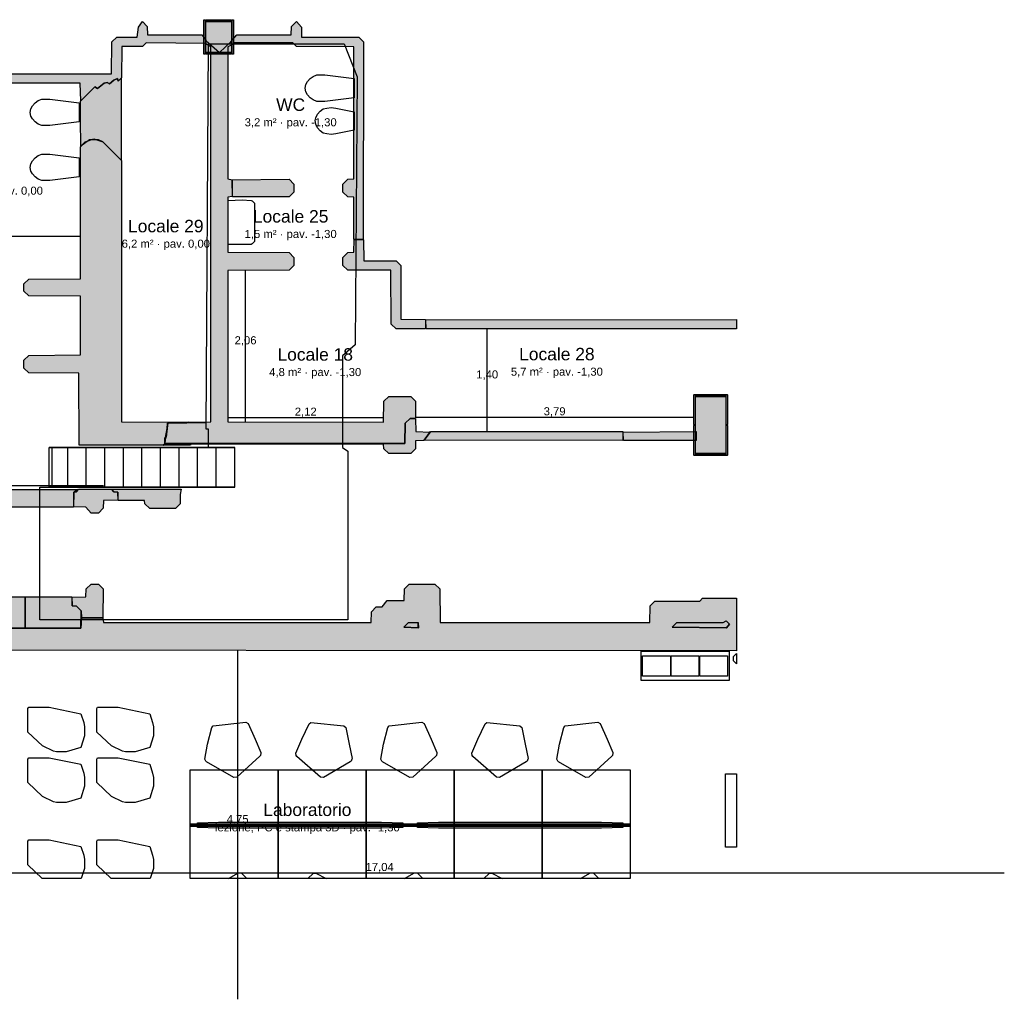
# Model space of a CAD drawing. Header units: millimetres. Extents: x -9985 to 240895, y -184894 to 39395.
# Tile 25 of 164: x 87125 to 100552, y -143944 to -130589. Entities that reach past the tile are written whole.
import ezdxf
from ezdxf.enums import TextEntityAlignment as Align

# ---------------------------------------------------------------- set-up
doc = ezdxf.new("R2010")
doc.units = ezdxf.units.MM
for name, color, linetype in [('A-ARREDI', 9, 'Continuous'), ('A-MISURE', 40, 'Continuous'), ('A-MURI-ESISTENTI', 7, 'Continuous'), ('A-MURI-NUOVI', 40, 'Continuous'), ('A-PILASTRI', 8, 'Continuous'), ('A-SCALE', 8, 'Continuous'), ('A-SOPPALCO-PROIEZIONE', 8, 'Continuous'), ('A-TESTI', 7, 'Continuous')]:
    doc.layers.add(name, color=color, linetype=linetype)
doc.styles.add('VISIO', font='arial.ttf')

msp = doc.modelspace()

# ---------------------------------------------------------------- hatches: boundary and pattern name
at = {"layer": 'A-MURI-ESISTENTI'}
for points in [[(85502.501, -132080), (85497.501, -130995), (84337.501, -130995), (84332.501, -135637), (84107.501, -135652), (84097.501, -131045), (80197.501, -131045), (80197.501, -130915), (84217.501, -130915), (84267.501, -130865), (84697.501, -130865), (84702.501, -130680), (84767.501, -130615), (84832.501, -130680), (84837.501, -130825), (86747.501, -130825), (86752.501, -130680), (86817.501, -130615), (86882.501, -130680), (86882.501, -130890), (86817.501, -130955), (85637.501, -130955), (85637.501, -131325), (88377.501, -131325), (88382.501, -130890), (88447.501, -130825), (88727.501, -130825), (88744.501, -130689), (88797.501, -130615), (88862.501, -130680), (88867.501, -130795), (89607.501, -130795), (89662.501, -130870), (89657.501, -130915), (88847.501, -130905), (88797.501, -130955), (88517.501, -130955), (88512.501, -131380), (88467.501, -131425), (88456.501, -131392), (88407.501, -131415), (88347.501, -131465), (88317.501, -131445), (88277.501, -131455), (88187.501, -131525), (88147.501, -131505), (87957.501, -131695), (87947.501, -131455), (85737.501, -131455), (85732.501, -132070), (85697.501, -132085), (85502.501, -132080)], [(91682.501, -133580), (91682.501, -133010), (91597.501, -133005), (91532.501, -132940), (91532.501, -132830), (91597.501, -132765), (91682.501, -132760), (91682.501, -130960), (90897.501, -130955), (90847.501, -130905), (90047.501, -130905), (90027.501, -130925), (90005.501, -130892), (90087.501, -130795), (90827.501, -130795), (90832.501, -130680), (90897.501, -130615), (90966.501, -130689), (90967.501, -130825), (91747.501, -130825), (91812.501, -130890), (91807.501, -133585), (91682.501, -133580)], [(89102.501, -136360), (89114.976, -136283.762), (89122.501, -136280), (89134.96, -136161.639), (89146.696, -136089.919), (89662.501, -136080), (89423.54, -136077.922), (89732.501, -136070), (89732.501, -130960), (89662.501, -130920), (89667.501, -130875), (89847.501, -131035), (90005.501, -130892), (90022.501, -130930), (89962.501, -130960), (89962.501, -132760), (90022.501, -132770), (90022.501, -133000), (89962.501, -133010), (89962.501, -133760), (90797.501, -133765), (90862.501, -133830), (90862.501, -133940), (90797.501, -134005), (89962.501, -134010), (89962.501, -136070), (92087.501, -136075), (92092.501, -135790), (92157.501, -135725), (92457.501, -135725), (92522.501, -135790), (92522.501, -136020), (92447.501, -136025), (92382.501, -136090), (92377.501, -136365), (89102.501, -136360)], [(89147.501, -136085), (89146.696, -136089.919), (89142.501, -136090), (89134.96, -136161.639), (89114.976, -136283.762), (89102.501, -136290), (89102.501, -136360), (89102.501, -136370), (89082.501, -136390), (87935.501, -136390), (87932.501, -135410), (87247.501, -135405), (87182.501, -135340), (87182.501, -135230), (87247.501, -135165), (87952.501, -135160), (87952.501, -134360), (87247.501, -134355), (87182.501, -134290), (87182.501, -134190), (87247.501, -134125), (87952.501, -134120), (87952.501, -132320), (88017.501, -132255), (88137.501, -132215), (88257.501, -132255), (88512.501, -132510), (88512.501, -136070), (89423.54, -136077.922), (89147.501, -136085)], [(90027.501, -133005), (90022.501, -132770), (90797.501, -132765), (90862.501, -132830), (90862.501, -132940), (90797.501, -133005), (90027.501, -133005)], [(92257.501, -134805), (92192.501, -134740), (92187.501, -134005), (91597.501, -134005), (91532.501, -133940), (91532.501, -133830), (91597.501, -133765), (91682.501, -133760), (91687.501, -133585), (91812.501, -133590), (91817.501, -133875), (92257.501, -133875), (92322.501, -133940), (92322.501, -134670), (92657.501, -134675), (92657.501, -134805), (92257.501, -134805)], [(92667.501, -134805), (92662.501, -134680), (96897.501, -134678.174), (96897.501, -134805), (92667.501, -134805)], [(92382.501, -136090), (92447.501, -136025), (92522.501, -136030), (92527.501, -136205), (92722.501, -136210), (92637.501, -136325), (92522.501, -136330), (92522.501, -136440), (92457.501, -136505), (92157.501, -136505), (92092.501, -136440), (92087.501, -136375), (89457.501, -136375), (89454.501, -136390), (89082.501, -136390), (89102.501, -136380), (89102.501, -136370), (89107.501, -136365), (92377.501, -136365), (92382.501, -136090)], [(89134.96, -136161.639), (89142.501, -136090), (89146.696, -136089.919), (89134.96, -136161.639)], [(89423.54, -136077.922), (89662.501, -136080), (89146.696, -136089.919), (89147.501, -136085), (89423.54, -136077.922)], [(89134.96, -136161.639), (89122.501, -136280), (89114.976, -136283.762), (89134.96, -136161.639)], [(95357.501, -136325), (95352.501, -136210), (96347.501, -136205), (96347.501, -136325), (95357.501, -136325)], [(89102.501, -136370), (89102.501, -136380), (89082.501, -136390), (89102.501, -136370)], [(89102.501, -136360), (89102.501, -136290), (89114.976, -136283.762), (89102.501, -136360)], [(92377.501, -136365), (89107.501, -136365), (89102.501, -136370), (89102.501, -136360), (92377.501, -136365)], [(86587.501, -137235), (86532.501, -137180), (86589.501, -137170), (86589.501, -137069), (86522.501, -137060), (86587.501, -136995), (87917.501, -136995), (87862.501, -137030), (87857.501, -137235), (86587.501, -137235)], [(88407.501, -137025), (88462.501, -137030), (88462.501, -137140), (88267.501, -137145), (88262.501, -137250), (88197.501, -137315), (88097.501, -137315), (88027.501, -137235), (87862.501, -137230), (87862.501, -137030), (87897.501, -137025), (87932.501, -136990), (88376.501, -136990), (88407.501, -137025)], [(88897.501, -137255), (88832.501, -137190), (88827.501, -137145), (88467.501, -137145), (88462.501, -137030), (88407.501, -137025), (88376.501, -136990), (89327.501, -136990), (89312.501, -137060), (89312.501, -137190), (89247.501, -137255), (88897.501, -137255)], [(83227.495, -138889.995), (87197.501, -138886), (87957.501, -138885), (87967.501, -138745), (88257.501, -138745), (88267.501, -138805), (91917.501, -138805), (91922.501, -138660), (91987.501, -138595), (92067.501, -138595), (92137.501, -138505), (92367.501, -138505), (92372.501, -138350), (92437.501, -138285), (92787.501, -138285), (92852.501, -138350), (92857.501, -138805), (95717.501, -138805), (95722.501, -138580), (95787.501, -138515), (96397.501, -138515), (96437.501, -138475), (96897.501, -138475), (96897.501, -139194.896), (83517.501, -139185), (83513.913, -142295), (83223.567, -142295), (83227.495, -138889.995)], [(87967.501, -138745), (87962.501, -138650), (87897.501, -138585), (87842.501, -138580), (87842.501, -138460), (88027.501, -138455), (88032.501, -138350), (88097.501, -138285), (88197.501, -138285), (88262.501, -138350), (88257.501, -138745), (87967.501, -138745)], [(83227.501, -138885), (83227.495, -138889.995), (83222.501, -138890), (83222.501, -142295), (82782.501, -142295), (82782.501, -138520), (82847.501, -138455), (84097.501, -138455), (84102.501, -138360), (84167.501, -138295), (84267.501, -138295), (84332.501, -138360), (84337.501, -138455), (87197.501, -138455), (87197.501, -138885), (83227.501, -138885)], [(87197.501, -138885), (87197.501, -138455), (87837.501, -138455), (87842.501, -138580), (87897.501, -138585), (87962.501, -138650), (87957.501, -138885), (87197.501, -138885)], [(87957.501, -138885), (87962.501, -138650), (87967.501, -138745), (87957.501, -138885)], [(92362.501, -138870), (92427.501, -138805), (92557.501, -138805), (92557.501, -138879.75), (92362.501, -138870)], [(92562.501, -138880), (92557.501, -138879.75), (92557.501, -138805), (92562.501, -138880)], [(96022.501, -138870), (96087.501, -138805), (96717.501, -138805), (96757.501, -138785), (96802.501, -138830), (96761.601, -138879.988), (96022.501, -138870)], [(96762.501, -138880), (96761.601, -138879.988), (96802.501, -138830), (96762.501, -138880)], [(87197.501, -138885), (87197.501, -138886), (83227.495, -138889.995), (83227.501, -138885), (87197.501, -138885)], [(87957.501, -138885), (87197.501, -138886), (87197.501, -138885), (87957.501, -138885)], [(92557.501, -138879.75), (92557.501, -138885), (92362.501, -138870), (92557.501, -138879.75)], [(96761.601, -138879.988), (96757.501, -138885), (96022.501, -138870), (96761.601, -138879.988)]]:
    msp.add_hatch(color=7, dxfattribs=at).paths.add_polyline_path(points)
at = {"layer": 'A-MURI-NUOVI'}
for points in [[(88257.501, -132255), (88197.501, -132225), (88077.501, -132225), (87957.501, -132315), (87952.501, -131950), (87952.501, -131700), (88147.501, -131505), (88187.501, -131525), (88277.501, -131455), (88317.501, -131445), (88347.501, -131465), (88407.501, -131415), (88456.501, -131392), (88467.501, -131425), (88507.501, -131385), (88507.501, -132505), (88257.501, -132255)], [(92642.501, -136320), (92727.501, -136205), (95347.501, -136205), (95347.501, -136325), (92642.501, -136320)]]:
    msp.add_hatch(color=40, dxfattribs=at).paths.add_polyline_path(points)
at = {"layer": 'A-PILASTRI'}
for points in [[(89655.501, -131061), (89641.501, -131061), (89637.501, -131057), (89637.501, -130593), (89641.501, -130589), (89655.501, -130589), (89655.501, -131061)], [(89663.501, -130607), (89663.501, -130593), (89667.501, -130589), (90009.501, -130589), (90013.501, -130593), (90013.501, -130607), (89663.501, -130607)], [(90013.501, -131035), (89663.501, -131035), (89663.501, -130615), (90013.501, -130615), (90013.501, -131035)], [(90021.501, -130589), (90035.501, -130589), (90039.501, -130593), (90039.501, -131057), (90035.501, -131061), (90021.501, -131061), (90021.501, -130589)], [(90013.501, -131043), (90013.501, -131057), (90009.501, -131061), (89667.501, -131061), (89663.501, -131057), (89663.501, -131043), (90013.501, -131043)], [(96334.501, -136112), (96320.501, -136112), (96316.501, -136108), (96316.501, -135703), (96320.501, -135699), (96334.501, -135699), (96334.501, -136112)], [(96342.501, -135717), (96342.501, -135703), (96346.501, -135699), (96748.501, -135699), (96752.501, -135703), (96752.501, -135717), (96342.501, -135717)], [(96752.501, -136505), (96342.501, -136505), (96342.501, -135725), (96752.501, -135725), (96752.501, -136505)], [(96760.501, -135699), (96774.501, -135699), (96778.501, -135703), (96778.501, -136108), (96774.501, -136112), (96760.501, -136112), (96760.501, -135699)], [(96334.501, -136531), (96320.501, -136531), (96316.501, -136527), (96316.501, -136122), (96320.501, -136118), (96334.501, -136118), (96334.501, -136531)], [(96760.501, -136118), (96774.501, -136118), (96778.501, -136122), (96778.501, -136527), (96774.501, -136531), (96760.501, -136531), (96760.501, -136118)], [(96752.501, -136513), (96752.501, -136527), (96748.501, -136531), (96346.501, -136531), (96342.501, -136527), (96342.501, -136513), (96752.501, -136513)]]:
    msp.add_hatch(color=8, dxfattribs=at).paths.add_polyline_path(points)

# ---------------------------------------------------------------- linework, layer by layer
at = {"layer": 'A-ARREDI'}
for points in [[(91687.501, -131392.5), (91687.501, -131652.5), (91287.501, -131702.5), (91177.501, -131702.5), (91127.501, -131682.5), (91087.501, -131652.5), (91047.501, -131612.5), (91027.501, -131572.5), (91017.501, -131522.5), (91027.501, -131472.5), (91047.501, -131432.5), (91087.501, -131392.5), (91127.501, -131362.5), (91177.501, -131342.5), (91287.501, -131342.5), (91687.501, -131392.5)], [(87937.501, -131722.5), (87937.501, -131982.5), (87537.501, -132032.5), (87427.501, -132032.5), (87377.501, -132012.5), (87337.501, -131982.5), (87297.501, -131942.5), (87277.501, -131902.5), (87267.501, -131852.5), (87277.501, -131802.5), (87297.501, -131762.5), (87337.501, -131722.5), (87377.501, -131692.5), (87427.501, -131672.5), (87537.501, -131672.5), (87937.501, -131722.5)], [(91433.901, -131795), (91683.901, -131845), (91683.901, -132095), (91433.901, -132145), (91373.901, -132155), (91313.901, -132145), (91263.901, -132135), (91223.901, -132105), (91183.901, -132065), (91163.901, -132015), (91153.901, -131965), (91163.901, -131925), (91183.901, -131875), (91223.901, -131835), (91263.901, -131805), (91313.901, -131795), (91373.901, -131785), (91433.901, -131795)], [(87937.501, -132472.5), (87937.501, -132732.5), (87537.501, -132782.5), (87427.501, -132782.5), (87377.501, -132762.5), (87337.501, -132732.5), (87297.501, -132692.5), (87277.501, -132652.5), (87267.501, -132602.5), (87277.501, -132552.5), (87297.501, -132512.5), (87337.501, -132472.5), (87377.501, -132442.5), (87427.501, -132422.5), (87537.501, -132422.5), (87937.501, -132472.5)], [(89967.501, -133052), (90159.501, -133044), (90279.501, -133052), (90295.501, -133060), (90327.501, -133092), (90327.501, -133612), (90295.501, -133644), (90279.501, -133652), (89967.501, -133652), (89967.501, -133052)], [(96797.501, -139600), (95597.501, -139600), (95597.501, -139200), (96797.501, -139200), (96797.501, -139600)], [(96797.501, -139600), (95597.501, -139600), (95597.501, -139200), (96797.501, -139200), (96797.501, -139600)], [(96857.501, -139330), (96857.501, -139270), (96897.501, -139230), (96897.501, -139370), (96857.501, -139330)], [(96857.501, -139330), (96857.501, -139270), (96897.501, -139230), (96897.501, -139370), (96857.501, -139330)], [(95997.501, -139540), (95617.501, -139540), (95617.501, -139260), (95997.501, -139260), (95997.501, -139540)], [(95997.501, -139540), (95617.501, -139540), (95617.501, -139260), (95997.501, -139260), (95997.501, -139540)], [(95997.501, -139540), (95617.501, -139540), (95617.501, -139260), (95997.501, -139260), (95997.501, -139540)], [(95997.501, -139540), (95617.501, -139540), (95617.501, -139260), (95997.501, -139260), (95997.501, -139540)], [(96387.501, -139540), (96007.501, -139540), (96007.501, -139260), (96387.501, -139260), (96387.501, -139540)], [(96387.501, -139540), (96007.501, -139540), (96007.501, -139260), (96387.501, -139260), (96387.501, -139540)], [(96387.501, -139540), (96007.501, -139540), (96007.501, -139260), (96387.501, -139260), (96387.501, -139540)], [(96387.501, -139540), (96007.501, -139540), (96007.501, -139260), (96387.501, -139260), (96387.501, -139540)], [(96777.501, -139540), (96397.501, -139540), (96397.501, -139260), (96777.501, -139260), (96777.501, -139540)], [(96777.501, -139540), (96397.501, -139540), (96397.501, -139260), (96777.501, -139260), (96777.501, -139540)], [(96777.501, -139540), (96397.501, -139540), (96397.501, -139260), (96777.501, -139260), (96777.501, -139540)], [(96777.501, -139540), (96397.501, -139540), (96397.501, -139260), (96777.501, -139260), (96777.501, -139540)], [(87957.501, -140510), (87757.501, -140570), (87627.501, -140570), (87587.501, -140560), (87437.501, -140490), (87237.501, -140300), (87237.501, -139980), (87247.501, -139960), (87527.501, -139960), (87957.501, -140050), (87997.501, -140170), (88007.501, -140230), (88007.501, -140350), (87957.501, -140510)], [(87957.501, -140510), (87757.501, -140570), (87627.501, -140570), (87587.501, -140560), (87437.501, -140490), (87237.501, -140300), (87237.501, -139980), (87247.501, -139960), (87527.501, -139960), (87957.501, -140050), (87997.501, -140170), (88007.501, -140230), (88007.501, -140350), (87957.501, -140510)], [(88897.501, -140510), (88697.501, -140570), (88567.501, -140570), (88527.501, -140560), (88377.501, -140490), (88177.501, -140300), (88177.501, -139980), (88187.501, -139960), (88467.501, -139960), (88897.501, -140050), (88937.501, -140170), (88947.501, -140230), (88947.501, -140350), (88897.501, -140510)], [(88897.501, -140510), (88697.501, -140570), (88567.501, -140570), (88527.501, -140560), (88377.501, -140490), (88177.501, -140300), (88177.501, -139980), (88187.501, -139960), (88467.501, -139960), (88897.501, -140050), (88937.501, -140170), (88947.501, -140230), (88947.501, -140350), (88897.501, -140510)], [(90241.582, -140184.63), (90334.195, -140396.108), (90413.726, -140578.796), (90414.772, -140588.741), (90407.962, -140619.622), (90399.062, -140630.612), (90087.057, -140914.782), (90047.276, -140918.964), (89673.061, -140706.918), (89662.071, -140698.018), (89648.99, -140669.228), (89687.755, -140464.052), (89744.321, -140236.895), (89762.121, -140214.914), (90209.656, -140167.876), (90241.582, -140184.63)], [(90241.582, -140184.63), (90334.195, -140396.108), (90413.726, -140578.796), (90414.772, -140588.741), (90407.962, -140619.622), (90399.062, -140630.612), (90087.057, -140914.782), (90047.276, -140918.964), (89673.061, -140706.918), (89662.071, -140698.018), (89648.99, -140669.228), (89687.755, -140464.052), (89744.321, -140236.895), (89762.121, -140214.914), (90209.656, -140167.876), (90241.582, -140184.63)], [(91570.571, -140238.985), (91617.191, -140465.097), (91657.002, -140660.328), (91655.957, -140670.273), (91642.875, -140699.063), (91631.885, -140707.963), (91267.615, -140921.054), (91227.835, -140916.873), (90905.884, -140631.658), (90896.984, -140620.667), (90890.175, -140589.786), (90970.752, -140397.153), (91073.31, -140186.721), (91095.291, -140168.921), (91542.826, -140215.959), (91570.571, -140238.985)], [(91570.571, -140238.985), (91617.191, -140465.097), (91657.002, -140660.328), (91655.957, -140670.273), (91642.875, -140699.063), (91631.885, -140707.963), (91267.615, -140921.054), (91227.835, -140916.873), (90905.884, -140631.658), (90896.984, -140620.667), (90890.175, -140589.786), (90970.752, -140397.153), (91073.31, -140186.721), (91095.291, -140168.921), (91542.826, -140215.959), (91570.571, -140238.985)], [(92641.582, -140184.63), (92734.195, -140396.108), (92813.726, -140578.796), (92814.772, -140588.741), (92807.962, -140619.622), (92799.062, -140630.612), (92487.057, -140914.782), (92447.276, -140918.964), (92073.061, -140706.918), (92062.071, -140698.018), (92048.99, -140669.228), (92087.755, -140464.052), (92144.321, -140236.895), (92162.121, -140214.914), (92609.656, -140167.876), (92641.582, -140184.63)], [(92641.582, -140184.63), (92734.195, -140396.108), (92813.726, -140578.796), (92814.772, -140588.741), (92807.962, -140619.622), (92799.062, -140630.612), (92487.057, -140914.782), (92447.276, -140918.964), (92073.061, -140706.918), (92062.071, -140698.018), (92048.99, -140669.228), (92087.755, -140464.052), (92144.321, -140236.895), (92162.121, -140214.914), (92609.656, -140167.876), (92641.582, -140184.63)], [(93970.571, -140238.985), (94017.191, -140465.097), (94057.002, -140660.328), (94055.957, -140670.273), (94042.875, -140699.063), (94031.885, -140707.963), (93667.615, -140921.054), (93627.835, -140916.873), (93305.884, -140631.658), (93296.984, -140620.667), (93290.175, -140589.786), (93370.752, -140397.153), (93473.31, -140186.721), (93495.291, -140168.921), (93942.826, -140215.959), (93970.571, -140238.985)], [(93970.571, -140238.985), (94017.191, -140465.097), (94057.002, -140660.328), (94055.957, -140670.273), (94042.875, -140699.063), (94031.885, -140707.963), (93667.615, -140921.054), (93627.835, -140916.873), (93305.884, -140631.658), (93296.984, -140620.667), (93290.175, -140589.786), (93370.752, -140397.153), (93473.31, -140186.721), (93495.291, -140168.921), (93942.826, -140215.959), (93970.571, -140238.985)], [(95041.582, -140184.63), (95134.195, -140396.108), (95213.726, -140578.796), (95214.772, -140588.741), (95207.962, -140619.622), (95199.062, -140630.612), (94887.057, -140914.782), (94847.276, -140918.964), (94473.061, -140706.918), (94462.071, -140698.018), (94448.99, -140669.228), (94487.755, -140464.052), (94544.321, -140236.895), (94562.121, -140214.914), (95009.656, -140167.876), (95041.582, -140184.63)], [(95041.582, -140184.63), (95134.195, -140396.108), (95213.726, -140578.796), (95214.772, -140588.741), (95207.962, -140619.622), (95199.062, -140630.612), (94887.057, -140914.782), (94847.276, -140918.964), (94473.061, -140706.918), (94462.071, -140698.018), (94448.99, -140669.228), (94487.755, -140464.052), (94544.321, -140236.895), (94562.121, -140214.914), (95009.656, -140167.876), (95041.582, -140184.63)], [(87957.501, -141200), (87757.501, -141260), (87627.501, -141260), (87587.501, -141250), (87437.501, -141180), (87237.501, -140990), (87237.501, -140670), (87247.501, -140650), (87527.501, -140650), (87957.501, -140740), (87997.501, -140860), (88007.501, -140920), (88007.501, -141040), (87957.501, -141200)], [(87957.501, -141200), (87757.501, -141260), (87627.501, -141260), (87587.501, -141250), (87437.501, -141180), (87237.501, -140990), (87237.501, -140670), (87247.501, -140650), (87527.501, -140650), (87957.501, -140740), (87997.501, -140860), (88007.501, -140920), (88007.501, -141040), (87957.501, -141200)], [(88897.501, -141200), (88697.501, -141260), (88567.501, -141260), (88527.501, -141250), (88377.501, -141180), (88177.501, -140990), (88177.501, -140670), (88187.501, -140650), (88467.501, -140650), (88897.501, -140740), (88937.501, -140860), (88947.501, -140920), (88947.501, -141040), (88897.501, -141200)], [(88897.501, -141200), (88697.501, -141260), (88567.501, -141260), (88527.501, -141250), (88377.501, -141180), (88177.501, -140990), (88177.501, -140670), (88187.501, -140650), (88467.501, -140650), (88897.501, -140740), (88937.501, -140860), (88947.501, -140920), (88947.501, -141040), (88897.501, -141200)], [(90647.501, -141575), (89447.501, -141575), (89447.501, -140815), (90647.501, -140815), (90647.501, -141575)], [(90647.501, -141575), (89447.501, -141575), (89447.501, -140815), (90647.501, -140815), (90647.501, -141575)], [(91847.501, -141575), (90647.501, -141575), (90647.501, -140815), (91847.501, -140815), (91847.501, -141575)], [(91847.501, -141575), (90647.501, -141575), (90647.501, -140815), (91847.501, -140815), (91847.501, -141575)], [(93047.501, -141575), (91847.501, -141575), (91847.501, -140815), (93047.501, -140815), (93047.501, -141575)], [(93047.501, -141575), (91847.501, -141575), (91847.501, -140815), (93047.501, -140815), (93047.501, -141575)], [(94247.501, -141575), (93047.501, -141575), (93047.501, -140815), (94247.501, -140815), (94247.501, -141575)], [(94247.501, -141575), (93047.501, -141575), (93047.501, -140815), (94247.501, -140815), (94247.501, -141575)], [(95447.501, -141575), (94247.501, -141575), (94247.501, -140815), (95447.501, -140815), (95447.501, -141575)], [(95447.501, -141575), (94247.501, -141575), (94247.501, -140815), (95447.501, -140815), (95447.501, -141575)], [(96747.501, -140870), (96897.501, -140870), (96897.501, -141870), (96747.501, -141870), (96747.501, -140870)], [(96747.501, -140870), (96897.501, -140870), (96897.501, -141870), (96747.501, -141870), (96747.501, -140870)], [(89447.501, -141550), (90647.501, -141550), (90647.501, -141590), (89447.501, -141590), (89447.501, -141550)], [(89447.501, -141550), (90647.501, -141550), (90647.501, -141590), (89447.501, -141590), (89447.501, -141550)], [(89447.501, -141565), (90647.501, -141565), (90647.501, -142295), (89447.501, -142295), (89447.501, -141565)], [(89447.501, -141565), (90647.501, -141565), (90647.501, -142295), (89447.501, -142295), (89447.501, -141565)], [(89547.501, -141600), (89547.501, -141540), (89837.501, -141530), (92057.501, -141530), (92347.501, -141540), (92347.501, -141600), (92057.501, -141610), (89837.501, -141610), (89547.501, -141600)], [(89547.501, -141600), (89547.501, -141540), (89837.501, -141530), (92057.501, -141530), (92347.501, -141540), (92347.501, -141600), (92057.501, -141610), (89837.501, -141610), (89547.501, -141600)], [(90647.501, -141550), (91847.501, -141550), (91847.501, -141590), (90647.501, -141590), (90647.501, -141550)], [(90647.501, -141550), (91847.501, -141550), (91847.501, -141590), (90647.501, -141590), (90647.501, -141550)], [(90647.501, -141565), (91847.501, -141565), (91847.501, -142295), (90647.501, -142295), (90647.501, -141565)], [(90647.501, -141565), (91847.501, -141565), (91847.501, -142295), (90647.501, -142295), (90647.501, -141565)], [(91847.501, -141550), (93047.501, -141550), (93047.501, -141590), (91847.501, -141590), (91847.501, -141550)], [(91847.501, -141550), (93047.501, -141550), (93047.501, -141590), (91847.501, -141590), (91847.501, -141550)], [(91847.501, -141565), (93047.501, -141565), (93047.501, -142295), (91847.501, -142295), (91847.501, -141565)], [(91847.501, -141565), (93047.501, -141565), (93047.501, -142295), (91847.501, -142295), (91847.501, -141565)], [(92547.501, -141600), (92547.501, -141540), (92837.501, -141530), (95057.501, -141530), (95347.501, -141540), (95347.501, -141600), (95057.501, -141610), (92837.501, -141610), (92547.501, -141600)], [(92547.501, -141600), (92547.501, -141540), (92837.501, -141530), (95057.501, -141530), (95347.501, -141540), (95347.501, -141600), (95057.501, -141610), (92837.501, -141610), (92547.501, -141600)], [(93047.501, -141550), (94247.501, -141550), (94247.501, -141590), (93047.501, -141590), (93047.501, -141550)], [(93047.501, -141550), (94247.501, -141550), (94247.501, -141590), (93047.501, -141590), (93047.501, -141550)], [(93047.501, -141565), (94247.501, -141565), (94247.501, -142295), (93047.501, -142295), (93047.501, -141565)], [(93047.501, -141565), (94247.501, -141565), (94247.501, -142295), (93047.501, -142295), (93047.501, -141565)], [(94247.501, -141550), (95447.501, -141550), (95447.501, -141590), (94247.501, -141590), (94247.501, -141550)], [(94247.501, -141550), (95447.501, -141550), (95447.501, -141590), (94247.501, -141590), (94247.501, -141550)], [(94247.501, -141565), (95447.501, -141565), (95447.501, -142295), (94247.501, -142295), (94247.501, -141565)], [(94247.501, -141565), (95447.501, -141565), (95447.501, -142295), (94247.501, -142295), (94247.501, -141565)], [(87965.313, -142295), (87432.237, -142295), (87237.501, -142110), (87237.501, -141790), (87247.501, -141770), (87527.501, -141770), (87957.501, -141860), (87997.501, -141980), (88007.501, -142040), (88007.501, -142160), (87965.313, -142295)], [(87965.313, -142295), (87432.237, -142295), (87237.501, -142110), (87237.501, -141790), (87247.501, -141770), (87527.501, -141770), (87957.501, -141860), (87997.501, -141980), (88007.501, -142040), (88007.501, -142160), (87965.313, -142295)], [(88905.313, -142295), (88372.237, -142295), (88177.501, -142110), (88177.501, -141790), (88187.501, -141770), (88467.501, -141770), (88897.501, -141860), (88937.501, -141980), (88947.501, -142040), (88947.501, -142160), (88905.313, -142295)], [(88905.313, -142295), (88372.237, -142295), (88177.501, -142110), (88177.501, -141790), (88187.501, -141770), (88467.501, -141770), (88897.501, -141860), (88937.501, -141980), (88947.501, -142040), (88947.501, -142160), (88905.313, -142295)], [(90110.678, -142219.523), (90150.289, -142225.09), (90223.862, -142295), (89970.659, -142295), (90110.678, -142219.523)], [(90110.678, -142219.523), (90150.289, -142225.09), (90223.862, -142295), (89970.659, -142295), (90110.678, -142219.523)], [(91124.907, -142227.873), (91164.517, -142222.306), (91303.937, -142295), (91056.184, -142295), (91124.907, -142227.873)], [(91124.907, -142227.873), (91164.517, -142222.306), (91303.937, -142295), (91056.184, -142295), (91124.907, -142227.873)], [(92510.678, -142219.523), (92550.289, -142225.09), (92623.862, -142295), (92370.659, -142295), (92510.678, -142219.523)], [(92510.678, -142219.523), (92550.289, -142225.09), (92623.862, -142295), (92370.659, -142295), (92510.678, -142219.523)], [(93524.907, -142227.873), (93564.517, -142222.306), (93703.937, -142295), (93456.184, -142295), (93524.907, -142227.873)], [(93524.907, -142227.873), (93564.517, -142222.306), (93703.937, -142295), (93456.184, -142295), (93524.907, -142227.873)], [(94910.678, -142219.523), (94950.289, -142225.09), (95023.862, -142295), (94770.659, -142295), (94910.678, -142219.523)], [(94910.678, -142219.523), (94950.289, -142225.09), (95023.862, -142295), (94770.659, -142295), (94910.678, -142219.523)]]:
    msp.add_lwpolyline(points, close=True, dxfattribs=at)
at = {"layer": 'A-MISURE'}
for p, q in [((85733.501, -133540), (87951.501, -133540)), ((90205.001, -136069.571), (90205.001, -134009.548)), ((93500.001, -136204), (93500.001, -134806)), ((92523.501, -136007.5), (96315.501, -136007.5)), ((89963.501, -136012.5), (92087.597, -136012.5)), ((84337.378, -136940), (88267.501, -136940)), ((90097.501, -143944), (90097.501, -139190.867)), ((83515, -142220), (100551.501, -142220))]:
    msp.add_line(p, q, dxfattribs=at)
at = {"layer": 'A-MURI-ESISTENTI'}
for points in [[(85637.501, -131325), (88377.501, -131325), (88382.501, -130890), (88447.501, -130825), (88727.501, -130825), (88744.501, -130689), (88797.501, -130615), (88862.501, -130680), (88867.501, -130795), (89607.501, -130795), (89662.501, -130870), (89657.501, -130915), (88847.501, -130905), (88797.501, -130955), (88517.501, -130955), (88512.501, -131380), (88467.501, -131425), (88456.501, -131392), (88407.501, -131415), (88347.501, -131465), (88317.501, -131445), (88277.501, -131455), (88187.501, -131525), (88147.501, -131505), (87957.501, -131695), (87947.501, -131455), (85737.501, -131455)], [(83227.495, -138889.995), (87197.501, -138886), (87957.501, -138885), (87967.501, -138745), (88257.501, -138745), (88267.501, -138805), (91917.501, -138805), (91922.501, -138660), (91987.501, -138595), (92067.501, -138595), (92137.501, -138505), (92367.501, -138505), (92372.501, -138350), (92437.501, -138285), (92787.501, -138285), (92852.501, -138350), (92857.501, -138805), (95717.501, -138805), (95722.501, -138580), (95787.501, -138515), (96397.501, -138515), (96437.501, -138475), (96897.501, -138475), (96897.501, -139194.896), (83517.501, -139185)]]:
    msp.add_lwpolyline(points, dxfattribs=at)
for points in [[(91682.501, -133580), (91682.501, -133010), (91597.501, -133005), (91532.501, -132940), (91532.501, -132830), (91597.501, -132765), (91682.501, -132760), (91682.501, -130960), (90897.501, -130955), (90847.501, -130905), (90047.501, -130905), (90027.501, -130925), (90005.501, -130892), (90087.501, -130795), (90827.501, -130795), (90832.501, -130680), (90897.501, -130615), (90966.501, -130689), (90967.501, -130825), (91747.501, -130825), (91812.501, -130890), (91807.501, -133585), (91682.501, -133580)], [(89102.501, -136360), (89114.976, -136283.762), (89122.501, -136280), (89134.96, -136161.639), (89146.696, -136089.919), (89662.501, -136080), (89423.54, -136077.922), (89732.501, -136070), (89732.501, -130960), (89662.501, -130920), (89667.501, -130875), (89847.501, -131035), (90005.501, -130892), (90022.501, -130930), (89962.501, -130960), (89962.501, -132760), (90022.501, -132770), (90022.501, -133000), (89962.501, -133010), (89962.501, -133760), (90797.501, -133765), (90862.501, -133830), (90862.501, -133940), (90797.501, -134005), (89962.501, -134010), (89962.501, -136070), (92087.501, -136075), (92092.501, -135790), (92157.501, -135725), (92457.501, -135725), (92522.501, -135790), (92522.501, -136020), (92447.501, -136025), (92382.501, -136090), (92377.501, -136365), (89102.501, -136360)], [(89147.501, -136085), (89146.696, -136089.919), (89142.501, -136090), (89134.96, -136161.639), (89114.976, -136283.762), (89102.501, -136290), (89102.501, -136360), (89102.501, -136370), (89082.501, -136390), (87935.501, -136390), (87932.501, -135410), (87247.501, -135405), (87182.501, -135340), (87182.501, -135230), (87247.501, -135165), (87952.501, -135160), (87952.501, -134360), (87247.501, -134355), (87182.501, -134290), (87182.501, -134190), (87247.501, -134125), (87952.501, -134120), (87952.501, -132320), (88017.501, -132255), (88137.501, -132215), (88257.501, -132255), (88512.501, -132510), (88512.501, -136070), (89423.54, -136077.922), (89147.501, -136085)], [(90027.501, -133005), (90022.501, -132770), (90797.501, -132765), (90862.501, -132830), (90862.501, -132940), (90797.501, -133005), (90027.501, -133005)], [(92257.501, -134805), (92192.501, -134740), (92187.501, -134005), (91597.501, -134005), (91532.501, -133940), (91532.501, -133830), (91597.501, -133765), (91682.501, -133760), (91687.501, -133585), (91812.501, -133590), (91817.501, -133875), (92257.501, -133875), (92322.501, -133940), (92322.501, -134670), (92657.501, -134675), (92657.501, -134805), (92257.501, -134805)], [(92667.501, -134805), (92662.501, -134680), (96897.501, -134678.174), (96897.501, -134805), (92667.501, -134805)], [(92382.501, -136090), (92447.501, -136025), (92522.501, -136030), (92527.501, -136205), (92722.501, -136210), (92637.501, -136325), (92522.501, -136330), (92522.501, -136440), (92457.501, -136505), (92157.501, -136505), (92092.501, -136440), (92087.501, -136375), (89457.501, -136375), (89454.501, -136390), (89082.501, -136390), (89102.501, -136380), (89102.501, -136370), (89107.501, -136365), (92377.501, -136365), (92382.501, -136090)], [(89134.96, -136161.639), (89142.501, -136090), (89146.696, -136089.919), (89134.96, -136161.639)], [(89423.54, -136077.922), (89662.501, -136080), (89146.696, -136089.919), (89147.501, -136085), (89423.54, -136077.922)], [(89134.96, -136161.639), (89122.501, -136280), (89114.976, -136283.762), (89134.96, -136161.639)], [(95357.501, -136325), (95352.501, -136210), (96347.501, -136205), (96347.501, -136325), (95357.501, -136325)], [(89102.501, -136370), (89102.501, -136380), (89082.501, -136390), (89102.501, -136370)], [(89102.501, -136360), (89102.501, -136290), (89114.976, -136283.762), (89102.501, -136360)], [(92377.501, -136365), (89107.501, -136365), (89102.501, -136370), (89102.501, -136360), (92377.501, -136365)], [(86587.501, -137235), (86532.501, -137180), (86589.501, -137170), (86589.501, -137069), (86522.501, -137060), (86587.501, -136995), (87917.501, -136995), (87862.501, -137030), (87857.501, -137235), (86587.501, -137235)], [(88407.501, -137025), (88462.501, -137030), (88462.501, -137140), (88267.501, -137145), (88262.501, -137250), (88197.501, -137315), (88097.501, -137315), (88027.501, -137235), (87862.501, -137230), (87862.501, -137030), (87897.501, -137025), (87932.501, -136990), (88376.501, -136990), (88407.501, -137025)], [(88897.501, -137255), (88832.501, -137190), (88827.501, -137145), (88467.501, -137145), (88462.501, -137030), (88407.501, -137025), (88376.501, -136990), (89327.501, -136990), (89312.501, -137060), (89312.501, -137190), (89247.501, -137255), (88897.501, -137255)], [(87967.501, -138745), (87962.501, -138650), (87897.501, -138585), (87842.501, -138580), (87842.501, -138460), (88027.501, -138455), (88032.501, -138350), (88097.501, -138285), (88197.501, -138285), (88262.501, -138350), (88257.501, -138745), (87967.501, -138745)], [(83227.501, -138885), (83227.495, -138889.995), (83222.501, -138890), (83222.501, -142295), (82782.501, -142295), (82782.501, -138520), (82847.501, -138455), (84097.501, -138455), (84102.501, -138360), (84167.501, -138295), (84267.501, -138295), (84332.501, -138360), (84337.501, -138455), (87197.501, -138455), (87197.501, -138885), (83227.501, -138885)], [(87197.501, -138885), (87197.501, -138455), (87837.501, -138455), (87842.501, -138580), (87897.501, -138585), (87962.501, -138650), (87957.501, -138885), (87197.501, -138885)], [(87957.501, -138885), (87962.501, -138650), (87967.501, -138745), (87957.501, -138885)], [(92362.501, -138870), (92427.501, -138805), (92557.501, -138805), (92557.501, -138879.75), (92362.501, -138870)], [(92562.501, -138880), (92557.501, -138879.75), (92557.501, -138805), (92562.501, -138880)], [(96022.501, -138870), (96087.501, -138805), (96717.501, -138805), (96757.501, -138785), (96802.501, -138830), (96761.601, -138879.988), (96022.501, -138870)], [(96762.501, -138880), (96761.601, -138879.988), (96802.501, -138830), (96762.501, -138880)], [(87197.501, -138885), (87197.501, -138886), (83227.495, -138889.995), (83227.501, -138885), (87197.501, -138885)], [(87957.501, -138885), (87197.501, -138886), (87197.501, -138885), (87957.501, -138885)], [(92557.501, -138879.75), (92557.501, -138885), (92362.501, -138870), (92557.501, -138879.75)], [(96761.601, -138879.988), (96757.501, -138885), (96022.501, -138870), (96761.601, -138879.988)]]:
    msp.add_lwpolyline(points, close=True, dxfattribs=at)
at = {"layer": 'A-MURI-NUOVI'}
for points in [[(88257.501, -132255), (88197.501, -132225), (88077.501, -132225), (87957.501, -132315), (87952.501, -131950), (87952.501, -131700), (88147.501, -131505), (88187.501, -131525), (88277.501, -131455), (88317.501, -131445), (88347.501, -131465), (88407.501, -131415), (88456.501, -131392), (88467.501, -131425), (88507.501, -131385), (88507.501, -132505), (88257.501, -132255)], [(92642.501, -136320), (92727.501, -136205), (95347.501, -136205), (95347.501, -136325), (92642.501, -136320)]]:
    msp.add_lwpolyline(points, close=True, dxfattribs=at)
at = {"layer": 'A-PILASTRI'}
for points in [[(89655.501, -131061), (89641.501, -131061), (89637.501, -131057), (89637.501, -130593), (89641.501, -130589), (89655.501, -130589), (89655.501, -131061)], [(89663.501, -130607), (89663.501, -130593), (89667.501, -130589), (90009.501, -130589), (90013.501, -130593), (90013.501, -130607), (89663.501, -130607)], [(90013.501, -131035), (89663.501, -131035), (89663.501, -130615), (90013.501, -130615), (90013.501, -131035)], [(90021.501, -130589), (90035.501, -130589), (90039.501, -130593), (90039.501, -131057), (90035.501, -131061), (90021.501, -131061), (90021.501, -130589)], [(90013.501, -131043), (90013.501, -131057), (90009.501, -131061), (89667.501, -131061), (89663.501, -131057), (89663.501, -131043), (90013.501, -131043)], [(96334.501, -136112), (96320.501, -136112), (96316.501, -136108), (96316.501, -135703), (96320.501, -135699), (96334.501, -135699), (96334.501, -136112)], [(96342.501, -135717), (96342.501, -135703), (96346.501, -135699), (96748.501, -135699), (96752.501, -135703), (96752.501, -135717), (96342.501, -135717)], [(96752.501, -136505), (96342.501, -136505), (96342.501, -135725), (96752.501, -135725), (96752.501, -136505)], [(96760.501, -135699), (96774.501, -135699), (96778.501, -135703), (96778.501, -136108), (96774.501, -136112), (96760.501, -136112), (96760.501, -135699)], [(96334.501, -136531), (96320.501, -136531), (96316.501, -136527), (96316.501, -136122), (96320.501, -136118), (96334.501, -136118), (96334.501, -136531)], [(96760.501, -136118), (96774.501, -136118), (96778.501, -136122), (96778.501, -136527), (96774.501, -136531), (96760.501, -136531), (96760.501, -136118)], [(96752.501, -136513), (96752.501, -136527), (96748.501, -136531), (96346.501, -136531), (96342.501, -136527), (96342.501, -136513), (96752.501, -136513)]]:
    msp.add_lwpolyline(points, close=True, dxfattribs=at)
at = {"layer": 'A-SCALE'}
for p, q in [((87527.501, -136420), (87780.501, -136420)), ((87569.501, -136420), (87527.501, -136420)), ((87527.501, -136960), (87527.501, -136420)), ((87527.501, -136960), (87527.501, -136420)), ((90057.501, -136420), (87569.501, -136420)), ((87569.501, -136960), (87569.501, -136420)), ((87780.501, -136420), (88033.501, -136420)), ((87780.501, -136960), (87780.501, -136420)), ((87780.501, -136960), (87780.501, -136420)), ((88033.501, -136420), (88286.501, -136420)), ((88033.501, -136960), (88033.501, -136420)), ((88033.501, -136960), (88033.501, -136420)), ((88286.501, -136420), (88539.501, -136420)), ((88286.501, -136960), (88286.501, -136420)), ((88286.501, -136960), (88286.501, -136420)), ((88539.501, -136420), (88792.501, -136420)), ((88539.501, -136960), (88539.501, -136420)), ((88539.501, -136960), (88539.501, -136420)), ((88792.501, -136420), (89045.501, -136420)), ((88792.501, -136960), (88792.501, -136420)), ((88792.501, -136960), (88792.501, -136420)), ((89045.501, -136420), (89298.501, -136420)), ((89045.501, -136960), (89045.501, -136420)), ((89045.501, -136960), (89045.501, -136420)), ((89298.501, -136420), (89551.501, -136420)), ((89298.501, -136960), (89298.501, -136420)), ((89298.501, -136960), (89298.501, -136420)), ((89551.501, -136420), (89804.501, -136420)), ((89551.501, -136960), (89551.501, -136420)), ((89551.501, -136960), (89551.501, -136420)), ((89804.501, -136420), (90057.501, -136420)), ((89804.501, -136960), (89804.501, -136420)), ((89804.501, -136960), (89804.501, -136420)), ((90057.501, -136960), (90057.501, -136420)), ((90057.501, -136960), (90057.501, -136420)), ((90057.501, -136960), (90057.501, -136420)), ((87527.501, -136960), (87780.501, -136960)), ((87569.501, -136960), (87527.501, -136960)), ((90057.501, -136960), (87569.501, -136960)), ((87780.501, -136960), (88033.501, -136960)), ((88033.501, -136960), (88286.501, -136960)), ((88286.501, -136960), (88539.501, -136960)), ((88539.501, -136960), (88792.501, -136960)), ((88792.501, -136960), (89045.501, -136960)), ((89045.501, -136960), (89298.501, -136960)), ((89298.501, -136960), (89551.501, -136960)), ((89551.501, -136960), (89804.501, -136960)), ((89804.501, -136960), (90057.501, -136960))]:
    msp.add_line(p, q, dxfattribs=at)
at = {"layer": 'A-SOPPALCO-PROIEZIONE'}
for p, q in [((89668.501, -136170), (89697.501, -130920)), ((89668.501, -136170), (89697.501, -130920)), ((89697.501, -130920), (91547.501, -130920)), ((89697.501, -130920), (91547.501, -130920)), ((91547.501, -130920), (91727.501, -131370)), ((91547.501, -130920), (91727.501, -131370)), ((91727.501, -131370), (91697.501, -135020)), ((91727.501, -131370), (91697.501, -135020)), ((91697.501, -135020), (91527.501, -135170)), ((91697.501, -135020), (91527.501, -135170)), ((91527.501, -135170), (91527.501, -136420)), ((91527.501, -135170), (91527.501, -136420)), ((89697.501, -136170), (89668.501, -136170)), ((89697.501, -136170), (89668.501, -136170)), ((89697.501, -136420), (89697.501, -136170)), ((89697.501, -136420), (89697.501, -136170)), ((90057.501, -136420), (89697.501, -136420)), ((90057.501, -136420), (89697.501, -136420)), ((90057.501, -136960), (90057.501, -136420)), ((90057.501, -136960), (90057.501, -136420)), ((91527.501, -136420), (91597.501, -136470)), ((91527.501, -136420), (91597.501, -136470)), ((91597.501, -136470), (91597.501, -138770)), ((91597.501, -136470), (91597.501, -138770)), ((87397.501, -138770), (87397.501, -136960)), ((87397.501, -136960), (89647.501, -136960)), ((87397.501, -136960), (89647.501, -136960)), ((87397.501, -138770), (87397.501, -136960)), ((89647.501, -136960), (89697.501, -136960)), ((89647.501, -136960), (89697.501, -136960)), ((89697.501, -136960), (90057.501, -136960)), ((89697.501, -136960), (90057.501, -136960)), ((91597.501, -138770), (87397.501, -138770)), ((91597.501, -138770), (87397.501, -138770))]:
    msp.add_line(p, q, dxfattribs=at)

# ---------------------------------------------------------------- texts
at = {"layer": 'A-MISURE', "style": 'VISIO'}
for s, p in [('2,06', (90205.001, -134959.559)), ('1,40', (93500.001, -135425)), ('2,12', (91025.549, -135932.5)), ('3,79', (94419.501, -135927.5)), ('4,75', (90097.501, -141487.433)), ('17,04', (92033.25, -142140))]:
    msp.add_text(s, height=110, dxfattribs=at).set_placement(p, align=Align.MIDDLE_CENTER)
at = {"layer": 'A-TESTI', "style": 'VISIO'}
for s, height, p in [('WC', 170, (90820.001, -131747.5)), ('3,2 m² · pav. -1,30', 110, (90820.001, -131987.5)), ('5,9 m² · pav. 0,00', 110, (86840.001, -132920)), ('Locale 25', 170, (90820.001, -133270)), ('Locale 29', 170, (89117.501, -133402.5)), ('1,5 m² · pav. -1,30', 110, (90820.001, -133510)), ('6,2 m² · pav. 0,00', 110, (89117.501, -133642.5)), ('Locale 18', 170, (91155.001, -135152.5)), ('Locale 28', 170, (94450.001, -135147.5)), ('4,8 m² · pav. -1,30', 110, (91155.001, -135392.5)), ('5,7 m² · pav. -1,30', 110, (94450.001, -135387.5)), ('Laboratorio', 170, (91047.501, -141360)), ('lezione, PC e stampa 3D · pav. -1,30', 110, (91047.501, -141600))]:
    msp.add_text(s, height=height, dxfattribs=at).set_placement(p, align=Align.MIDDLE_CENTER)

doc.saveas('drawing.dxf')
